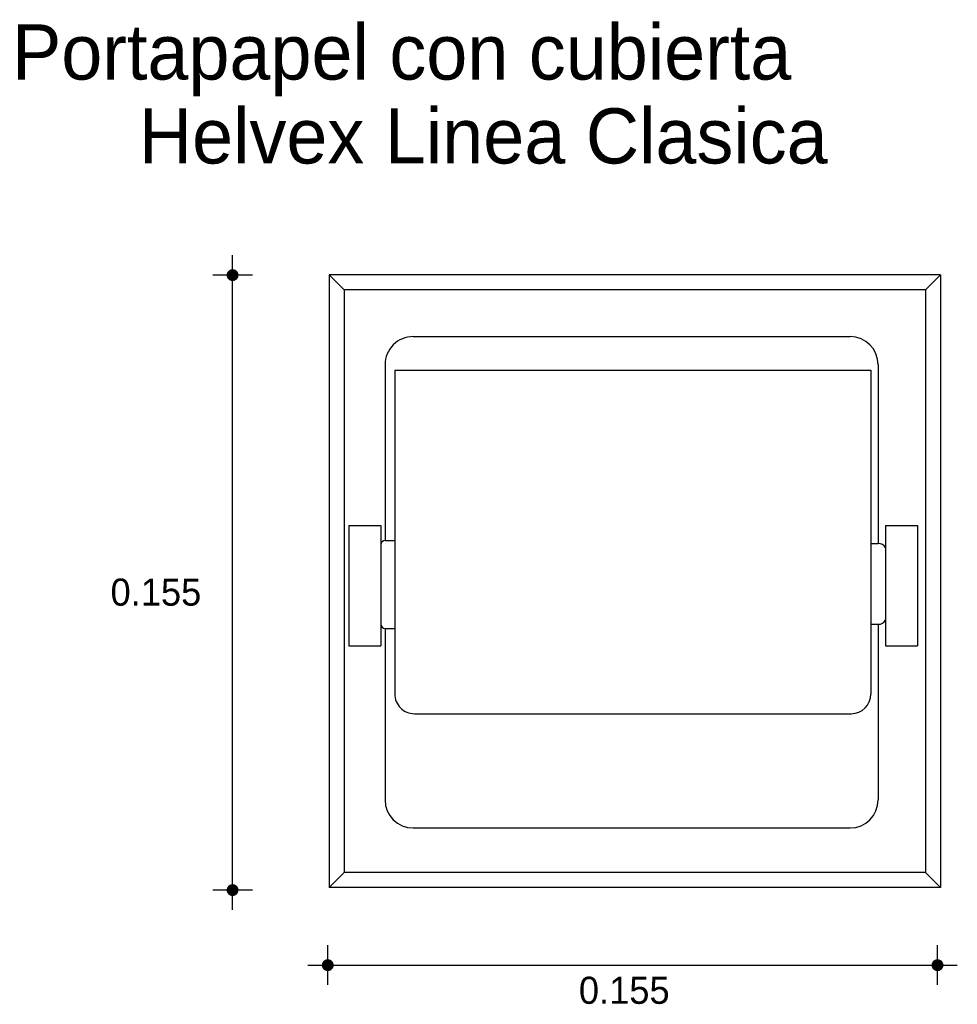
# Model space of a CAD drawing. Extents: x 2.046 to 2.285, y -1.003 to -0.753.
import ezdxf

# ---------------------------------------------------------------- set-up
doc = ezdxf.new("R2010")
doc.units = 0
doc.header["$MEASUREMENT"] = 0
for name, color, linetype in [('COTAS', 6, 'CONTINUOUS'), ('DIBUJO', 5, 'CONTINUOUS'), ('TEXTO', 4, 'CONTINUOUS')]:
    doc.layers.add(name, color=color, linetype=linetype)

msp = doc.modelspace()

# ---------------------------------------------------------------- linework, layer by layer
at = {"layer": 'COTAS'}
for p, q in [((2.100318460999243, -0.9789777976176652), (2.100318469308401, -0.8125885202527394)), ((2.105355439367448, -0.8176254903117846), (2.095281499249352, -0.8176254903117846)), ((2.105355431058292, -0.9739408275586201), (2.095281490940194, -0.9739408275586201)), ((2.124510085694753, -0.9980585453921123), (2.124510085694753, -0.9879846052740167)), ((2.27948195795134, -0.9980585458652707), (2.27948195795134, -0.9879846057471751)), ((2.119473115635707, -0.9930215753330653), (2.284518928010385, -0.9930215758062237))]:
    msp.add_line(p, q, dxfattribs=at)
at = {"layer": 'COTAS', "const_width": 0.001511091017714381}
for points in [[(2.100318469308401, -0.8183810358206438, 1), (2.100318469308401, -0.8168699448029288, 1)], [(2.100318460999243, -0.9746963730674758, 1), (2.100318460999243, -0.9731852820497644, 1)], [(2.123754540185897, -0.9930215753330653, 1), (2.125265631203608, -0.9930215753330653, 1)], [(2.278726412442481, -0.9930215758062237, 1), (2.280237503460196, -0.9930215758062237, 1)]]:
    msp.add_lwpolyline(points, format="xyb", close=True, dxfattribs=at)
at = {"layer": 'DIBUJO'}
for p, q in [((2.280267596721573, -0.817555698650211), (2.12484186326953, -0.817555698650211)), ((2.12484186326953, -0.817555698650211), (2.12484186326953, -0.9733118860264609)), ((2.12484186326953, -0.817555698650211), (2.12865836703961, -0.8213722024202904)), ((2.280267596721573, -0.817555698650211), (2.276451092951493, -0.8213722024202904)), ((2.280267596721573, -0.817555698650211), (2.280267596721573, -0.9733118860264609)), ((2.276451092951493, -0.8213722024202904), (2.12865836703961, -0.8213722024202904)), ((2.12865836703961, -0.8213722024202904), (2.12865836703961, -0.9694953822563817)), ((2.276451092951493, -0.8213722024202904), (2.276451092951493, -0.9694953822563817)), ((2.146209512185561, -0.8332438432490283), (2.257261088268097, -0.8332438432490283)), ((2.139066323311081, -0.8403870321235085), (2.139066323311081, -0.8850822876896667)), ((2.264404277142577, -0.8403870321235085), (2.264404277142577, -0.8858782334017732)), ((2.141520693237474, -0.8417937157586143), (2.262545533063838, -0.8417937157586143)), ((2.141520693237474, -0.8417937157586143), (2.141520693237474, -0.9241062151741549)), ((2.262545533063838, -0.8417937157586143), (2.262545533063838, -0.9241062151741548)), ((2.129828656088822, -0.8812835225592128), (2.138005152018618, -0.8812835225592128)), ((2.129828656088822, -0.8812835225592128), (2.129828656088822, -0.9118361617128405)), ((2.138005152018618, -0.8812835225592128), (2.138005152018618, -0.9118361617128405)), ((2.266227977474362, -0.8812835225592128), (2.266227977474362, -0.9118361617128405)), ((2.266227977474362, -0.8812835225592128), (2.274404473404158, -0.8812835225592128)), ((2.274404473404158, -0.8812835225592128), (2.274404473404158, -0.9118361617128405)), ((2.139066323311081, -0.8850822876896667), (2.141520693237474, -0.8850822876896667)), ((2.262545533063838, -0.885878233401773), (2.264404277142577, -0.8858782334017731)), ((2.139066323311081, -0.9074672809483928), (2.141520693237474, -0.9074672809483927)), ((2.139066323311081, -0.9074672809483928), (2.139066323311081, -0.9510087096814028)), ((2.262545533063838, -0.9063392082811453), (2.264404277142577, -0.9063392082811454)), ((2.264404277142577, -0.9063392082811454), (2.264404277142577, -0.9510087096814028)), ((2.129828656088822, -0.9118361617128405), (2.138005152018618, -0.9118361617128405)), ((2.266227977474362, -0.9118361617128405), (2.274404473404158, -0.9118361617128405)), ((2.146520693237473, -0.9291062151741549), (2.257545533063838, -0.9291062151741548)), ((2.146209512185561, -0.958151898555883), (2.257261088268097, -0.958151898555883)), ((2.12865836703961, -0.9694953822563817), (2.12484186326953, -0.9733118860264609)), ((2.276451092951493, -0.9694953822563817), (2.12865836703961, -0.9694953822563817)), ((2.280267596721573, -0.9733118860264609), (2.276451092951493, -0.9694953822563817)), ((2.280267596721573, -0.9733118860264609), (2.12484186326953, -0.9733118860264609))]:
    msp.add_line(p, q, dxfattribs=at)
for centre, radius, start, end in [((2.146209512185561, -0.8403870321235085), 0.007143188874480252, 89.99999999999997, 180), ((2.257261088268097, -0.8403870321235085), 0.007143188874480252, 0, 90), ((2.139078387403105, -0.8861568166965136), 0.001074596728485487, 90.64325161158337, 177.1156718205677), ((2.264622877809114, -0.88762739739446), 0.001762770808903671, 24.41784711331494, 97.12357039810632), ((2.264599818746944, -0.9045488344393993), 0.001801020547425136, 263.7669573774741, 334.6916251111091), ((2.139180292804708, -0.9062965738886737), 0.001184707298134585, 187.2862083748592, 264.4795772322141), ((2.146520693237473, -0.9241062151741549), 0.005, 180, 270.0000000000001), ((2.257545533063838, -0.9241062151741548), 0.005, 270.0000000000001, 0), ((2.146209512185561, -0.9510087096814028), 0.007143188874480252, 180, 270), ((2.257261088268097, -0.9510087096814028), 0.007143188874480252, 270, 0)]:
    msp.add_arc(centre, radius, start, end, dxfattribs=at)

# ---------------------------------------------------------------- texts
at = {"layer": 'COTAS'}
for p in [(2.069296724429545, -0.9016476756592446), (2.188336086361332, -1.002853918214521)]:
    msp.add_text('0.155', height=0.006890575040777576, dxfattribs=at).set_placement(p)
at = {"layer": 'TEXTO'}
for s, p in [('Portapapel con cubierta', (2.044272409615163, -0.7679193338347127)), ('Helvex Linea Clasica', (2.076485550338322, -0.789246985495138))]:
    msp.add_text(s, height=0.01402125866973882, dxfattribs=at).set_placement(p)

doc.saveas('drawing.dxf')
